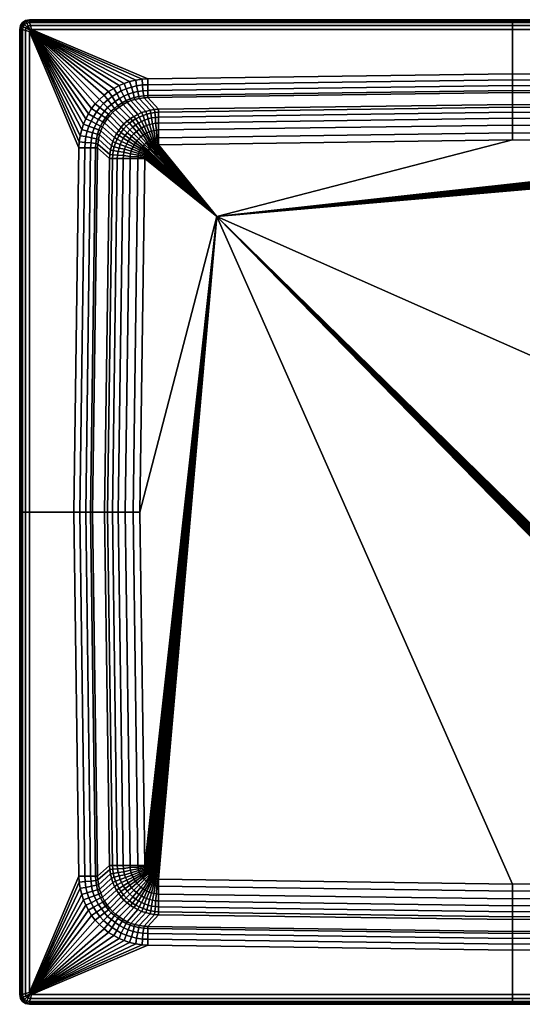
# Model space of a CAD drawing. Extents: x 0 to 1000, y 0 to 1000.
# Tile 1 of 2: x 0 to 510, y 0 to 1000. Entities that reach past the tile are written whole.
import ezdxf

# ---------------------------------------------------------------- set-up
doc = ezdxf.new("R2010")
doc.units = 0
doc.header["$MEASUREMENT"] = 0
doc.layers.get('0').update_dxf_attribs({"linetype": 'CONTINUOUS'})

msp = doc.modelspace()

# ---------------------------------------------------------------- meshes
mesh = msp.add_polyface()
corners = [(3, 990, 208), (0, 990, 211), (0.8343, 993.981, 211), (3.6416, 992.74, 208), (5, 995, 208), (3, 997, 211), (0, 990, 230), (0.8497, 994.006, 230), (3, 997, 230), (1, 990, 234), (1.9645, 993.616, 234), (4, 996, 234), (3, 990, 237), (3.6478, 992.756, 237), (5, 995, 237), (6, 989, 239), (6.3759, 991.317, 239), (7, 993, 239), (10, 988, 240), (10.7179, 989.224, 240), (60.4975, 875.893, 240), (60, 870, 240), (61.4099, 882.185, 240), (62.9306, 888.477, 240), (64.7554, 893.956, 240), (66.9992, 899.167, 240), (69.7229, 904.409, 240), (7.2601, 996.358, 208), (6.0193, 999.166, 211), (10, 1000, 211), (10, 997, 208), (5.994, 999.15, 230), (10, 1000, 230), (6.3843, 998.035, 234), (10, 999, 234), (7.2445, 996.352, 237), (10, 997, 237), (8.6834, 993.624, 239), (11, 994, 239), (12, 990, 240), (5.994, 999.15), (6.0193, 999.166, 205), (10, 1000, 205), (10, 1000), (3, 997), (3, 997, 205), (7.2445, 996.352, 208), (0, 990), (0, 990, 205), (0.8343, 993.981, 205), (0.8497, 994.006), (3.6478, 992.755, 208)]
mesh.append_faces([[corners[k] for k in face] for face in [(0, 1, 2, 3), (4, 3, 2, 5), (1, 6, 7, 2), (5, 2, 7, 8), (6, 9, 10, 7), (8, 7, 10, 11), (9, 12, 13, 10), (11, 10, 13, 14), (12, 15, 16, 13), (14, 13, 16, 17), (15, 18, 19, 16), (17, 16, 19), (20, 19, 18, 21), (22, 19, 20), (23, 19, 22), (24, 19, 23), (25, 19, 24), (26, 19, 25), (27, 28, 29, 30), (4, 5, 28, 27), (28, 31, 32, 29), (5, 8, 31, 28), (31, 33, 34, 32), (8, 11, 33, 31), (33, 35, 36, 34), (11, 14, 35, 33), (35, 37, 38, 36), (14, 17, 37, 35), (37, 19, 39, 38), (17, 19, 37), (40, 41, 42, 43), (44, 45, 41, 40), (41, 46, 30, 42), (45, 4, 46, 41), (47, 48, 49, 50), (50, 49, 45, 44), (48, 0, 51, 49), (49, 51, 4, 45)]])
mesh = msp.add_polyface()
corners = [(500, 945, 240), (130, 940, 240), (130, 934, 239), (500, 939, 239), (130, 928, 236), (500, 933, 236), (124.614, 933.724, 239), (125.02, 927.641, 236), (130, 923, 231), (500, 928, 231), (125.828, 922.715, 231), (130, 921, 225), (500, 926, 225), (126.332, 920.7, 225), (141, 909, 130), (500, 914, 130), (136.778, 908.648, 130), (121.34, 919.98, 225), (132.487, 907.98, 130), (141, 906, 116), (500, 911, 116), (137.168, 905.642, 116), (132.988, 905.03, 116), (128.029, 906.867, 130), (129.032, 904.084, 116), (141, 901, 104), (500, 906, 104), (137.725, 900.688, 104), (133.88, 900.187, 104), (130.42, 899.179, 104), (125.132, 902.748, 116), (126.686, 898.01, 104), (141, 895, 97), (500, 900, 97), (137.831, 894.765, 97), (134.71, 894.375, 97), (131.646, 893.54, 97), (128.804, 892.483, 97), (141, 888, 93), (500, 893, 93), (138.778, 887.79, 93), (136.159, 887.512, 93), (133.652, 886.788, 93), (131.255, 886.064, 93), (126.129, 891.369, 97), (129, 885, 93), (10, 997, 208), (10, 1000, 211), (500, 1000, 211), (500, 997, 208), (10, 1000, 230), (500, 1000, 230), (10, 999, 234), (500, 999, 234), (10, 997, 237), (500, 997, 237), (11, 994, 239), (500, 994, 239), (12, 990, 240), (500, 990, 240), (10, 1000), (10, 1000, 205), (500, 1000, 205), (500, 1000)]
mesh.append_faces([[corners[k] for k in face] for face in [(0, 1, 2, 3), (3, 2, 4, 5), (2, 6, 7, 4), (5, 4, 8, 9), (4, 7, 10, 8), (9, 8, 11, 12), (8, 10, 13, 11), (12, 11, 14, 15), (11, 13, 16, 14), (13, 17, 18, 16), (15, 14, 19, 20), (14, 16, 21, 19), (16, 18, 22, 21), (18, 23, 24, 22), (20, 19, 25, 26), (19, 21, 27, 25), (21, 22, 28, 27), (22, 24, 29, 28), (24, 30, 31, 29), (26, 25, 32, 33), (25, 27, 34, 32), (27, 28, 35, 34), (28, 29, 36, 35), (29, 31, 37, 36), (33, 32, 38, 39), (32, 34, 40, 38), (34, 35, 41, 40), (35, 36, 42, 41), (36, 37, 43, 42), (37, 44, 45, 43), (46, 47, 48, 49), (47, 50, 51, 48), (50, 52, 53, 51), (52, 54, 55, 53), (54, 56, 57, 55), (56, 58, 59, 57), (1, 0, 59, 58), (60, 61, 62, 63), (61, 46, 49, 62)]])
mesh = msp.add_polyface()
corners = [(500, 945, 240), (870, 940, 240), (988, 990, 240), (500, 990, 240), (500, 997, 208), (500, 1000, 211), (990, 1000, 211), (990, 997, 208), (500, 1000, 230), (990, 1000, 230), (500, 999, 234), (990, 999, 234), (500, 997, 237), (990, 997, 237), (500, 994, 239), (989, 994, 239), (873, 859, 90), (200, 800, 90), (878, 500, 90), (872.866, 860.004, 90), (872.64, 861.421, 90), (872.287, 862.837, 90), (871.965, 863.642, 90), (871.451, 864.639, 90), (870.772, 865.606, 90), (870.149, 866.406, 90), (869.325, 867.274, 90), (868.279, 868.364, 90), (500, 939, 239), (870, 934, 239), (500, 933, 236), (870, 928, 236), (500, 928, 231), (870, 923, 231), (500, 926, 225), (870, 921, 225), (500, 914, 130), (859, 909, 130), (500, 911, 116), (859, 906, 116), (500, 906, 104), (859, 901, 104), (500, 900, 97), (859, 895, 97), (500, 893, 93), (859, 888, 93), (500, 885, 91), (859, 880, 91), (500, 878, 90), (859, 873, 90), (860.004, 872.866, 90), (861.421, 872.64, 90), (862.837, 872.287, 90), (863.642, 871.965, 90), (864.639, 871.451, 90), (865.585, 870.832, 90), (866.409, 870.121, 90), (867.299, 869.32, 90)]
mesh.append_faces([[corners[k] for k in face] for face in [(0, 1, 2, 3), (4, 5, 6, 7), (5, 8, 9, 6), (8, 10, 11, 9), (10, 12, 13, 11), (12, 14, 15, 13), (14, 3, 2, 15), (16, 17, 18), (19, 17, 16), (20, 17, 19), (21, 17, 20), (22, 17, 21), (23, 17, 22), (24, 17, 23), (25, 17, 24), (26, 17, 25), (27, 17, 26), (1, 0, 28, 29), (29, 28, 30, 31), (31, 30, 32, 33), (33, 32, 34, 35), (35, 34, 36, 37), (37, 36, 38, 39), (39, 38, 40, 41), (41, 40, 42, 43), (43, 42, 44, 45), (45, 44, 46, 47), (47, 46, 48, 49), (49, 48, 17), (50, 49, 17), (51, 50, 17), (52, 51, 17), (53, 52, 17), (54, 53, 17), (55, 54, 17), (56, 55, 17), (57, 56, 17), (27, 57, 17)]])
mesh = msp.add_polyface()
corners = [(873.217, 873.318, 91), (868.279, 868.364, 90), (869.325, 867.274, 90), (874.799, 871.686, 91), (874.98, 927.641, 236), (870, 928, 236), (870, 923, 231), (874.172, 922.715, 231), (870, 921, 225), (873.668, 920.7, 225), (859, 909, 130), (863.222, 908.648, 130), (878.66, 919.98, 225), (867.513, 907.98, 130), (859, 906, 116), (862.832, 905.642, 116), (867.012, 905.03, 116), (870.968, 904.084, 116), (871.971, 906.867, 130), (859, 901, 104), (862.275, 900.688, 104), (866.12, 900.187, 104), (869.58, 899.179, 104), (873.314, 898.01, 104), (874.868, 902.748, 116), (859, 895, 97), (862.169, 894.765, 97), (865.29, 894.375, 97), (868.354, 893.54, 97), (871.196, 892.483, 97), (859, 888, 93), (861.222, 887.79, 93), (863.841, 887.512, 93), (866.349, 886.788, 93), (868.745, 886.064, 93), (873.871, 891.369, 97), (871, 885, 93), (859, 880, 91), (860.777, 879.875, 91), (862.483, 879.65, 91), (864.253, 879.297, 91), (865.847, 878.822, 91), (867.504, 878.01, 91), (873, 884, 93), (868.745, 877.152, 91), (874.874, 882.669, 93), (870.193, 876.094, 91), (859, 873, 90), (860.004, 872.866, 90), (861.421, 872.64, 90), (862.837, 872.287, 90), (863.642, 871.965, 90), (864.639, 871.451, 90), (865.585, 870.832, 90), (866.409, 870.121, 90), (871.61, 874.793, 91), (867.299, 869.32, 90), (500, 1000), (500, 1000, 205), (990, 1000, 205), (990, 1000), (500, 997, 208), (990, 997, 208)]
mesh.append_faces([[corners[k] for k in face] for face in [(0, 1, 2, 3), (4, 5, 6, 7), (7, 6, 8, 9), (9, 8, 10, 11), (12, 9, 11, 13), (11, 10, 14, 15), (13, 11, 15, 16), (13, 16, 17, 18), (15, 14, 19, 20), (16, 15, 20, 21), (16, 21, 22, 17), (17, 22, 23, 24), (20, 19, 25, 26), (21, 20, 26, 27), (22, 21, 27, 28), (23, 22, 28, 29), (26, 25, 30, 31), (27, 26, 31, 32), (28, 27, 32, 33), (29, 28, 33, 34), (35, 29, 34, 36), (31, 30, 37, 38), (32, 31, 38, 39), (33, 32, 39, 40), (34, 33, 40, 41), (36, 34, 41, 42), (43, 36, 42, 44), (45, 43, 44, 46), (38, 37, 47, 48), (39, 38, 48, 49), (40, 39, 49, 50), (41, 40, 50, 51), (42, 41, 51, 52), (44, 42, 52, 53), (46, 44, 53, 54), (55, 46, 54, 56), (0, 55, 56, 1), (57, 58, 59, 60), (58, 61, 62, 59)]])
mesh = msp.add_polyface()
corners = [(3, 500, 208), (0, 500, 211), (0, 990, 211), (3, 990, 208), (0, 500, 230), (0, 990, 230), (1, 500, 234), (1, 990, 234), (3, 500, 237), (3, 990, 237), (6, 500, 239), (6, 989, 239), (10, 500, 240), (10, 988, 240), (60, 870, 240), (55, 500, 240), (61, 500, 239), (66, 870, 239), (66.276, 875.386, 239), (60.4975, 875.893, 240), (67, 500, 236), (72, 870, 236), (72.3587, 874.98, 236), (72, 500, 231), (77, 870, 231), (77.2852, 874.172, 231), (74, 500, 225), (79, 870, 225), (79.3002, 873.668, 225), (86, 500, 130), (91, 859, 130), (91.3516, 863.222, 130), (92.0196, 867.513, 130), (80.0205, 878.66, 225), (93.133, 871.971, 130), (80.9776, 883.248, 225), (89, 500, 116), (94, 859, 116), (94.3576, 862.832, 116), (94.97, 867.012, 116), (95.9163, 870.968, 116), (97.2523, 874.868, 116), (94.4133, 876.261, 130), (94, 500, 104), (99, 859, 104), (99.312, 862.275, 104), (99.813, 866.12, 104), (100.821, 869.58, 104), (101.99, 873.314, 104), (100, 500, 97), (105, 859, 97), (105.235, 862.169, 97), (105.625, 865.29, 97), (106.46, 868.354, 97), (107.517, 871.196, 97), (108.631, 873.871, 97), (103.381, 876.434, 104), (107, 500, 93), (112, 859, 93), (0, 500), (0, 500, 205), (0, 990, 205), (0, 990)]
mesh.append_faces([[corners[k] for k in face] for face in [(0, 1, 2, 3), (1, 4, 5, 2), (4, 6, 7, 5), (6, 8, 9, 7), (8, 10, 11, 9), (10, 12, 13, 11), (14, 13, 12, 15), (15, 16, 17, 14), (14, 17, 18, 19), (16, 20, 21, 17), (17, 21, 22, 18), (20, 23, 24, 21), (21, 24, 25, 22), (23, 26, 27, 24), (24, 27, 28, 25), (26, 29, 30, 27), (27, 30, 31, 28), (28, 31, 32, 33), (33, 32, 34, 35), (29, 36, 37, 30), (30, 37, 38, 31), (31, 38, 39, 32), (32, 39, 40, 34), (34, 40, 41, 42), (36, 43, 44, 37), (37, 44, 45, 38), (38, 45, 46, 39), (39, 46, 47, 40), (40, 47, 48, 41), (43, 49, 50, 44), (44, 50, 51, 45), (45, 51, 52, 46), (46, 52, 53, 47), (47, 53, 54, 48), (48, 54, 55, 56), (49, 57, 58, 50), (59, 60, 61, 62), (60, 0, 3, 61)]])
mesh = msp.add_polyface()
corners = [(106.044, 935.245, 240), (100.833, 933.001, 240), (103.087, 927.601, 239), (108.029, 929.717, 239), (95.5914, 930.277, 240), (98.5949, 925.149, 239), (90.2518, 926.987, 240), (93.7492, 922.024, 239), (85.5451, 923.383, 240), (89.3328, 918.715, 239), (80.8306, 919.095, 240), (85, 915, 239), (101.423, 919.953, 236), (105.71, 922.392, 236), (97, 917, 236), (93, 914, 236), (89.2534, 910.865, 236), (103.834, 915.652, 231), (108, 918, 231), (99.6927, 912.799, 231), (96.0764, 909.961, 231), (92.8, 907.2, 231), (104.896, 913.989, 225), (108.914, 916.139, 225), (100.812, 911.165, 225), (97.2532, 908.47, 225), (94.2, 905.8, 225), (109, 897, 130), (112.427, 899.575, 130), (73.0133, 909.748, 240), (10.7179, 989.224, 240), (69.7229, 904.409, 240), (76.6165, 914.455, 240), (74.8509, 901.405, 239), (77.9761, 906.251, 239), (81.2851, 910.667, 239), (80.0471, 898.577, 236), (83, 903, 236), (86, 907, 236), (87.2008, 900.307, 231), (90.0394, 903.924, 231), (91.5304, 902.747, 225), (124.107, 939.502, 240), (130, 940, 240), (12, 990, 240), (117.815, 938.59, 240), (111.523, 937.069, 240)]
mesh.append_faces([[corners[k] for k in face] for face in [(0, 1, 2, 3), (1, 4, 5, 2), (4, 6, 7, 5), (6, 8, 9, 7), (8, 10, 11, 9), (2, 5, 12, 13), (5, 7, 14, 12), (7, 9, 15, 14), (9, 11, 16, 15), (13, 12, 17, 18), (12, 14, 19, 17), (14, 15, 20, 19), (15, 16, 21, 20), (18, 17, 22, 23), (17, 19, 24, 22), (19, 20, 25, 24), (20, 21, 26, 25), (24, 25, 27, 28), (29, 30, 31), (32, 30, 29), (10, 30, 32), (31, 33, 34, 29), (29, 34, 35, 32), (32, 35, 11, 10), (33, 36, 37, 34), (34, 37, 38, 35), (35, 38, 16, 11), (37, 39, 40, 38), (38, 40, 21, 16), (40, 41, 26, 21), (42, 43, 44, 30), (45, 42, 30), (46, 45, 30), (0, 46, 30), (1, 0, 30), (4, 1, 30), (6, 4, 30), (8, 6, 30), (10, 8, 30)]])
mesh = msp.add_polyface()
corners = [(130, 940, 240), (124.107, 939.502, 240), (124.614, 933.724, 239), (130, 934, 239), (117.815, 938.59, 240), (118.627, 932.913, 239), (111.523, 937.069, 240), (113.273, 931.53, 239), (106.044, 935.245, 240), (108.029, 929.717, 239), (119.828, 926.997, 236), (125.02, 927.641, 236), (115, 926, 236), (110.096, 924.276, 236), (103.087, 927.601, 239), (105.71, 922.392, 236), (120.836, 922.045, 231), (125.828, 922.715, 231), (116.248, 921.088, 231), (112.012, 919.728, 231), (108, 918, 231), (121.34, 919.98, 225), (126.332, 920.7, 225), (116.752, 919.022, 225), (112.869, 917.813, 225), (108.914, 916.139, 225), (128.029, 906.867, 130), (132.487, 907.98, 130), (123.739, 905.587, 130), (119.727, 903.861, 130), (104.896, 913.989, 225), (115.937, 901.801, 130), (100.812, 911.165, 225), (112.427, 899.575, 130), (125.132, 902.748, 116), (129.032, 904.084, 116), (121.287, 901.078, 116), (117.771, 899.235, 116), (114.595, 897.287, 116), (109, 897, 130), (111.251, 894.837, 116), (105.793, 894.183, 130), (108, 892, 116), (123.566, 896.619, 104), (126.686, 898.01, 104), (120.39, 895.06, 104), (117.548, 893.112, 104), (114.817, 890.829, 104), (111.749, 888.188, 104), (126.129, 891.369, 97), (128.804, 892.483, 97), (123.51, 889.922, 97), (121.17, 888.363, 97), (118.439, 886.415, 97), (127, 884, 93), (129, 885, 93), (105.163, 888.749, 116), (109.171, 885.183, 104)]
mesh.append_faces([[corners[k] for k in face] for face in [(0, 1, 2, 3), (1, 4, 5, 2), (4, 6, 7, 5), (6, 8, 9, 7), (2, 5, 10, 11), (5, 7, 12, 10), (7, 9, 13, 12), (9, 14, 15, 13), (11, 10, 16, 17), (10, 12, 18, 16), (12, 13, 19, 18), (13, 15, 20, 19), (17, 16, 21, 22), (16, 18, 23, 21), (18, 19, 24, 23), (19, 20, 25, 24), (21, 23, 26, 27), (23, 24, 28, 26), (24, 25, 29, 28), (25, 30, 31, 29), (30, 32, 33, 31), (26, 28, 34, 35), (28, 29, 36, 34), (29, 31, 37, 36), (31, 33, 38, 37), (33, 39, 40, 38), (39, 41, 42, 40), (34, 36, 43, 44), (36, 37, 45, 43), (37, 38, 46, 45), (38, 40, 47, 46), (40, 42, 48, 47), (44, 43, 49, 50), (43, 45, 51, 49), (45, 46, 52, 51), (46, 47, 53, 52), (49, 51, 54, 55), (56, 57, 48, 42)]])
mesh = msp.add_polyface()
corners = [(97.2532, 908.47, 225), (94.2, 905.8, 225), (105.793, 894.183, 130), (109, 897, 130), (60.4975, 875.893, 240), (66.276, 875.386, 239), (67.0871, 881.373, 239), (61.4099, 882.185, 240), (68.4698, 886.727, 239), (62.9306, 888.477, 240), (70.2833, 891.971, 239), (64.7554, 893.956, 240), (72.399, 896.913, 239), (66.9992, 899.167, 240), (74.8509, 901.405, 239), (69.7229, 904.409, 240), (72.3587, 874.98, 236), (73.0034, 880.172, 236), (74, 885, 236), (75.7236, 889.904, 236), (77.6084, 894.29, 236), (80.0471, 898.577, 236), (77.2852, 874.172, 231), (77.9551, 879.164, 231), (78.9122, 883.752, 231), (80.2723, 887.988, 231), (82, 892, 231), (84.348, 896.166, 231), (87.2008, 900.307, 231), (83, 903, 236), (79.3002, 873.668, 225), (80.0205, 878.66, 225), (80.9776, 883.248, 225), (82.1865, 887.131, 225), (83.8606, 891.086, 225), (86.011, 895.104, 225), (88.8352, 899.188, 225), (91.5304, 902.747, 225), (90.0394, 903.924, 231), (93.133, 871.971, 130), (94.4133, 876.261, 130), (96.139, 880.273, 130), (98.1987, 884.063, 130), (100.425, 887.573, 130), (103, 891, 130), (97.2523, 874.868, 116), (98.9223, 878.713, 116), (100.765, 882.229, 116), (102.713, 885.406, 116), (105.163, 888.749, 116), (108, 892, 116), (101.99, 873.314, 104), (103.381, 876.434, 104), (104.94, 879.61, 104), (106.888, 882.452, 104), (109.171, 885.183, 104)]
mesh.append_faces([[corners[k] for k in face] for face in [(0, 1, 2, 3), (4, 5, 6, 7), (7, 6, 8, 9), (9, 8, 10, 11), (11, 10, 12, 13), (13, 12, 14, 15), (5, 16, 17, 6), (6, 17, 18, 8), (8, 18, 19, 10), (10, 19, 20, 12), (12, 20, 21, 14), (16, 22, 23, 17), (17, 23, 24, 18), (18, 24, 25, 19), (19, 25, 26, 20), (20, 26, 27, 21), (21, 27, 28, 29), (22, 30, 31, 23), (23, 31, 32, 24), (24, 32, 33, 25), (25, 33, 34, 26), (26, 34, 35, 27), (27, 35, 36, 28), (28, 36, 37, 38), (32, 39, 40, 33), (33, 40, 41, 34), (34, 41, 42, 35), (35, 42, 43, 36), (36, 43, 44, 37), (37, 44, 2, 1), (40, 45, 46, 41), (41, 46, 47, 42), (42, 47, 48, 43), (43, 48, 49, 44), (44, 49, 50, 2), (45, 51, 52, 46), (46, 52, 53, 47), (47, 53, 54, 48), (48, 54, 55, 49)]])
mesh = msp.add_polyface()
corners = [(114.817, 890.829, 104), (111.749, 888.188, 104), (115.795, 884.1, 97), (118.439, 886.415, 97), (123.51, 889.922, 97), (121.17, 888.363, 97), (125.126, 882.669, 93), (127, 884, 93), (123, 881, 93), (120.796, 879.15, 93), (128.39, 874.793, 91), (129.807, 876.094, 91), (126.783, 873.318, 91), (103.381, 876.434, 104), (108.631, 873.871, 97), (110.078, 876.49, 97), (104.94, 879.61, 104), (111.637, 878.83, 97), (106.888, 882.452, 104), (113.585, 881.561, 97), (109.171, 885.183, 104), (105, 859, 97), (112, 859, 93), (112.21, 861.222, 93), (105.235, 862.169, 97), (112.488, 863.841, 93), (105.625, 865.29, 97), (113.212, 866.349, 93), (106.46, 868.354, 97), (113.936, 868.745, 93), (107.517, 871.196, 97), (115, 871, 93), (116, 873, 93), (117.331, 874.874, 93), (119, 877, 93), (107, 500, 93), (115, 500, 91), (120, 859, 91), (120.125, 860.777, 91), (120.35, 862.483, 91), (120.703, 864.253, 91), (121.178, 865.847, 91), (121.99, 867.504, 91), (122.848, 868.745, 91), (123.906, 870.193, 91), (125.201, 871.686, 91), (122, 500, 90), (127, 859, 90), (127.134, 860.004, 90), (127.36, 861.421, 90), (127.713, 862.837, 90), (128.035, 863.642, 90), (128.549, 864.639, 90), (129.228, 865.606, 90), (129.851, 866.406, 90), (130.675, 867.274, 90)]
mesh.append_faces([[corners[k] for k in face] for face in [(0, 1, 2, 3), (4, 5, 6, 7), (5, 3, 8, 6), (3, 2, 9, 8), (6, 8, 10, 11), (8, 9, 12, 10), (13, 14, 15, 16), (16, 15, 17, 18), (18, 17, 19, 20), (20, 19, 2, 1), (21, 22, 23, 24), (24, 23, 25, 26), (26, 25, 27, 28), (28, 27, 29, 30), (30, 29, 31, 14), (14, 31, 32, 15), (15, 32, 33, 17), (17, 33, 34, 19), (19, 34, 9, 2), (35, 36, 37, 22), (22, 37, 38, 23), (23, 38, 39, 25), (25, 39, 40, 27), (27, 40, 41, 29), (29, 41, 42, 31), (31, 42, 43, 32), (32, 43, 44, 33), (33, 44, 45, 34), (34, 45, 12, 9), (36, 46, 47, 37), (37, 47, 48, 38), (38, 48, 49, 39), (40, 39, 49, 50), (41, 40, 50, 51), (42, 41, 51, 52), (43, 42, 52, 53), (44, 43, 53, 54), (45, 44, 54, 55)]])
mesh = msp.add_polyface()
corners = [(141, 888, 93), (141, 880, 91), (500, 885, 91), (500, 893, 93), (138.778, 887.79, 93), (139.223, 879.875, 91), (136.159, 887.512, 93), (137.517, 879.65, 91), (133.652, 886.788, 93), (135.747, 879.297, 91), (131.255, 886.064, 93), (134.153, 878.822, 91), (129, 885, 93), (132.496, 878.01, 91), (127, 884, 93), (131.255, 877.152, 91), (125.126, 882.669, 93), (129.807, 876.094, 91), (141, 873, 90), (500, 878, 90), (139.996, 872.866, 90), (138.579, 872.64, 90), (137.163, 872.287, 90), (136.358, 871.965, 90), (135.361, 871.451, 90), (134.415, 870.832, 90), (133.591, 870.121, 90), (128.39, 874.793, 91), (132.701, 869.32, 90), (126.783, 873.318, 91), (131.721, 868.364, 90), (200, 800, 90), (125.201, 871.686, 91), (130.675, 867.274, 90), (122, 500, 90), (127, 859, 90), (127.134, 860.004, 90), (127.36, 861.421, 90), (127.713, 862.837, 90), (128.035, 863.642, 90), (128.549, 864.639, 90), (129.228, 865.606, 90), (129.851, 866.406, 90)]
mesh.append_faces([[corners[k] for k in face] for face in [(0, 1, 2, 3), (0, 4, 5, 1), (4, 6, 7, 5), (6, 8, 9, 7), (8, 10, 11, 9), (10, 12, 13, 11), (12, 14, 15, 13), (14, 16, 17, 15), (1, 18, 19, 2), (5, 20, 18, 1), (7, 21, 20, 5), (9, 22, 21, 7), (11, 23, 22, 9), (13, 24, 23, 11), (15, 25, 24, 13), (17, 26, 25, 15), (27, 28, 26, 17), (29, 30, 28, 27), (18, 31, 19), (20, 31, 18), (21, 31, 20), (22, 31, 21), (23, 31, 22), (24, 31, 23), (25, 31, 24), (26, 31, 25), (28, 31, 26), (30, 31, 28), (29, 32, 33, 30), (34, 31, 35), (36, 35, 31), (37, 36, 31), (38, 37, 31), (39, 38, 31), (40, 39, 31), (41, 40, 31), (42, 41, 31), (33, 42, 31), (30, 33, 31)]])
mesh = msp.add_polyface()
corners = [(55, 500, 240), (10, 500, 240), (10, 12, 240), (60, 130, 240), (0, 10, 211), (0, 10, 230), (0, 500, 230), (0, 500, 211), (1, 10, 234), (1, 500, 234), (3, 10, 237), (3, 500, 237), (6, 11, 239), (6, 500, 239), (66, 130, 239), (61, 500, 239), (72, 130, 236), (67, 500, 236), (77, 130, 231), (72, 500, 231), (79, 130, 225), (74, 500, 225), (91, 141, 130), (86, 500, 130), (94, 141, 116), (89, 500, 116), (99, 141, 104), (94, 500, 104), (105, 141, 97), (100, 500, 97), (112, 141, 93), (107, 500, 93), (120, 141, 91), (115, 500, 91), (127, 141, 90), (122, 500, 90), (200, 800, 90), (127.134, 139.996, 90), (127.36, 138.579, 90), (127.713, 137.163, 90), (128.035, 136.358, 90), (128.549, 135.361, 90), (129.228, 134.394, 90), (129.851, 133.594, 90), (130.675, 132.726, 90), (131.721, 131.636, 90), (141, 127, 90), (500, 122, 90), (139.996, 127.134, 90), (138.579, 127.36, 90), (137.163, 127.713, 90), (136.358, 128.035, 90), (135.361, 128.549, 90), (134.415, 129.168, 90), (133.591, 129.879, 90), (132.701, 130.68, 90), (0, 10), (0, 10, 205), (0, 500, 205), (0, 500), (3, 10, 208), (3, 500, 208)]
mesh.append_faces([[corners[k] for k in face] for face in [(0, 1, 2, 3), (4, 5, 6, 7), (5, 8, 9, 6), (8, 10, 11, 9), (10, 12, 13, 11), (12, 2, 1, 13), (3, 14, 15, 0), (14, 16, 17, 15), (16, 18, 19, 17), (18, 20, 21, 19), (20, 22, 23, 21), (22, 24, 25, 23), (24, 26, 27, 25), (26, 28, 29, 27), (28, 30, 31, 29), (30, 32, 33, 31), (32, 34, 35, 33), (34, 36, 35), (37, 36, 34), (38, 36, 37), (39, 36, 38), (40, 36, 39), (41, 36, 40), (42, 36, 41), (43, 36, 42), (44, 36, 43), (45, 36, 44), (46, 47, 36), (48, 46, 36), (49, 48, 36), (50, 49, 36), (51, 50, 36), (52, 51, 36), (53, 52, 36), (54, 53, 36), (55, 54, 36), (45, 55, 36), (56, 57, 58, 59), (57, 60, 61, 58)]])
mesh = msp.add_polyface()
corners = [(859, 112, 93), (859, 120, 91), (500, 115, 91), (500, 107, 93), (861.222, 112.21, 93), (860.777, 120.125, 91), (863.841, 112.488, 93), (862.483, 120.35, 91), (866.349, 113.212, 93), (864.253, 120.703, 91), (868.745, 113.936, 93), (865.847, 121.178, 91), (871, 115, 93), (867.504, 121.99, 91), (873, 116, 93), (868.745, 122.848, 91), (859, 127, 90), (500, 122, 90), (860.004, 127.134, 90), (861.421, 127.36, 90), (862.837, 127.713, 90), (863.642, 128.035, 90), (864.639, 128.549, 90), (865.585, 129.168, 90), (870.193, 123.906, 91), (866.409, 129.879, 90), (871.61, 125.207, 91), (867.299, 130.68, 90), (873.217, 126.682, 91), (868.279, 131.636, 90), (200, 800, 90), (874.799, 128.314, 91), (869.325, 132.726, 90), (873, 141, 90), (878, 500, 90), (872.866, 139.996, 90), (872.64, 138.579, 90), (872.287, 137.163, 90), (871.965, 136.358, 90), (871.451, 135.361, 90), (870.772, 134.394, 90), (870.149, 133.594, 90)]
mesh.append_faces([[corners[k] for k in face] for face in [(0, 1, 2, 3), (4, 5, 1, 0), (6, 7, 5, 4), (8, 9, 7, 6), (10, 11, 9, 8), (12, 13, 11, 10), (14, 15, 13, 12), (1, 16, 17, 2), (5, 18, 16, 1), (7, 19, 18, 5), (9, 20, 19, 7), (11, 21, 20, 9), (13, 22, 21, 11), (15, 23, 22, 13), (24, 25, 23, 15), (26, 27, 25, 24), (28, 29, 27, 26), (16, 30, 17), (18, 30, 16), (19, 30, 18), (20, 30, 19), (21, 30, 20), (22, 30, 21), (23, 30, 22), (25, 30, 23), (27, 30, 25), (29, 30, 27), (28, 31, 32, 29), (33, 34, 30), (35, 33, 30), (36, 35, 30), (37, 36, 30), (38, 37, 30), (39, 38, 30), (40, 39, 30), (41, 40, 30), (32, 41, 30), (29, 32, 30)]])
mesh = msp.add_polyface()
corners = [(3, 10, 208), (0, 10, 211), (0, 500, 211), (3, 500, 208), (72.3587, 125.02, 236), (77.2852, 125.828, 231), (77, 130, 231), (72, 130, 236), (79.3002, 126.332, 225), (79, 130, 225), (91.3516, 136.778, 130), (91, 141, 130), (80.0205, 121.34, 225), (92.0196, 132.487, 130), (94.3576, 137.168, 116), (94, 141, 116), (94.97, 132.988, 116), (93.133, 128.029, 130), (95.9163, 129.032, 116), (99.312, 137.725, 104), (99, 141, 104), (99.813, 133.88, 104), (100.821, 130.42, 104), (97.2523, 125.132, 116), (101.99, 126.686, 104), (105.235, 137.831, 97), (105, 141, 97), (105.625, 134.71, 97), (106.46, 131.646, 97), (107.517, 128.804, 97), (112.21, 138.778, 93), (112, 141, 93), (112.488, 136.159, 93), (113.212, 133.652, 93), (113.936, 131.255, 93), (108.631, 126.129, 97), (115, 129, 93), (120.125, 139.223, 91), (120, 141, 91), (120.35, 137.517, 91), (120.703, 135.747, 91), (121.178, 134.153, 91), (121.99, 132.496, 91), (116, 127, 93), (122.848, 131.255, 91), (117.331, 125.126, 93), (123.906, 129.807, 91), (127.134, 139.996, 90), (127, 141, 90), (127.36, 138.579, 90), (127.713, 137.163, 90), (128.035, 136.358, 90), (128.549, 135.361, 90), (129.228, 134.394, 90), (129.851, 133.594, 90), (125.201, 128.314, 91), (130.675, 132.726, 90), (126.783, 126.682, 91), (131.721, 131.636, 90), (128.39, 125.207, 91), (132.701, 130.68, 90)]
mesh.append_faces([[corners[k] for k in face] for face in [(0, 1, 2, 3), (4, 5, 6, 7), (5, 8, 9, 6), (8, 10, 11, 9), (12, 13, 10, 8), (10, 14, 15, 11), (13, 16, 14, 10), (13, 17, 18, 16), (14, 19, 20, 15), (16, 21, 19, 14), (16, 18, 22, 21), (18, 23, 24, 22), (19, 25, 26, 20), (21, 27, 25, 19), (21, 22, 28, 27), (22, 24, 29, 28), (25, 30, 31, 26), (27, 32, 30, 25), (27, 28, 33, 32), (28, 29, 34, 33), (29, 35, 36, 34), (30, 37, 38, 31), (32, 39, 37, 30), (32, 33, 40, 39), (33, 34, 41, 40), (34, 36, 42, 41), (36, 43, 44, 42), (43, 45, 46, 44), (37, 47, 48, 38), (39, 49, 47, 37), (39, 40, 50, 49), (40, 41, 51, 50), (41, 42, 52, 51), (42, 44, 53, 52), (44, 46, 54, 53), (46, 55, 56, 54), (55, 57, 58, 56), (59, 60, 58, 57)]])
mesh = msp.add_polyface()
corners = [(60, 130, 240), (10, 12, 240), (10.7179, 10.7758, 240), (60.4975, 124.107, 240), (61.4099, 117.815, 240), (62.9306, 111.523, 240), (64.7554, 106.044, 240), (66.9992, 100.833, 240), (69.7229, 95.5914, 240), (73.0133, 90.2518, 240), (76.6165, 85.5451, 240), (80.8306, 80.9053, 240), (72.399, 103.087, 239), (70.2833, 108.029, 239), (74.8509, 98.5949, 239), (77.9761, 93.7492, 239), (81.2851, 89.3328, 239), (85, 85, 239), (80.0471, 101.423, 236), (77.6084, 105.71, 236), (83, 97, 236), (86, 93, 236), (89.2534, 89.1348, 236), (84.348, 103.834, 231), (82, 108, 231), (87.2008, 99.6927, 231), (90.0394, 96.0764, 231), (92.8, 92.8, 231), (86.011, 104.896, 225), (83.8606, 108.914, 225), (88.8352, 100.812, 225), (91.5304, 97.2532, 225), (94.2, 94.2, 225), (103, 109, 130), (100.425, 112.427, 130), (95.5914, 69.7229, 240), (98.5949, 74.8509, 239), (93.7492, 77.9761, 239), (90.2518, 73.0133, 240), (89.3328, 81.2851, 239), (85.5451, 76.6165, 240), (101.423, 80.0471, 236), (97, 83, 236), (93, 86, 236), (99.6927, 87.2008, 231), (96.0764, 90.0394, 231), (97.2532, 91.5304, 225)]
mesh.append_faces([[corners[k] for k in face] for face in [(0, 1, 2, 3), (3, 2, 4), (5, 4, 2), (6, 5, 2), (7, 6, 2), (8, 7, 2), (9, 8, 2), (10, 9, 2), (11, 10, 2), (6, 7, 12, 13), (7, 8, 14, 12), (8, 9, 15, 14), (9, 10, 16, 15), (10, 11, 17, 16), (12, 14, 18, 19), (14, 15, 20, 18), (15, 16, 21, 20), (16, 17, 22, 21), (19, 18, 23, 24), (18, 20, 25, 23), (20, 21, 26, 25), (21, 22, 27, 26), (24, 23, 28, 29), (23, 25, 30, 28), (25, 26, 31, 30), (26, 27, 32, 31), (30, 31, 33, 34), (35, 36, 37, 38), (38, 37, 39, 40), (40, 39, 17, 11), (36, 41, 42, 37), (37, 42, 43, 39), (39, 43, 22, 17), (42, 44, 45, 43), (43, 45, 27, 22), (45, 46, 32, 27), (38, 2, 35), (40, 2, 38), (11, 2, 40)]])
mesh = msp.add_polyface()
corners = [(60.4975, 124.107, 240), (66.276, 124.614, 239), (66, 130, 239), (60, 130, 240), (61.4099, 117.815, 240), (67.0871, 118.627, 239), (62.9306, 111.523, 240), (68.4698, 113.273, 239), (64.7554, 106.044, 240), (70.2833, 108.029, 239), (72.3587, 125.02, 236), (72, 130, 236), (73.0034, 119.828, 236), (74, 115, 236), (75.7236, 110.096, 236), (72.399, 103.087, 239), (77.6084, 105.71, 236), (77.9551, 120.836, 231), (77.2852, 125.828, 231), (78.9122, 116.248, 231), (80.2723, 112.012, 231), (82, 108, 231), (80.0205, 121.34, 225), (79.3002, 126.332, 225), (80.9776, 116.752, 225), (82.1865, 112.869, 225), (83.8606, 108.914, 225), (93.133, 128.029, 130), (92.0196, 132.487, 130), (94.4133, 123.739, 130), (96.139, 119.727, 130), (86.011, 104.896, 225), (98.1987, 115.937, 130), (88.8352, 100.812, 225), (100.425, 112.427, 130), (97.2523, 125.132, 116), (95.9163, 129.032, 116), (98.9223, 121.287, 116), (100.765, 117.771, 116), (102.713, 114.595, 116), (103, 109, 130), (105.163, 111.251, 116), (105.793, 105.817, 130), (108, 108, 116), (103.381, 123.566, 104), (101.99, 126.686, 104), (104.94, 120.39, 104), (106.888, 117.548, 104), (109.171, 114.817, 104), (111.749, 111.812, 104), (108.631, 126.129, 97), (107.517, 128.804, 97), (110.078, 123.51, 97), (111.637, 121.17, 97), (113.585, 118.439, 97), (111.251, 105.163, 116), (114.817, 109.171, 104)]
mesh.append_faces([[corners[k] for k in face] for face in [(0, 1, 2, 3), (4, 5, 1, 0), (4, 6, 7, 5), (6, 8, 9, 7), (1, 10, 11, 2), (5, 12, 10, 1), (5, 7, 13, 12), (7, 9, 14, 13), (9, 15, 16, 14), (12, 17, 18, 10), (12, 13, 19, 17), (13, 14, 20, 19), (14, 16, 21, 20), (17, 22, 23, 18), (17, 19, 24, 22), (19, 20, 25, 24), (20, 21, 26, 25), (22, 24, 27, 28), (24, 25, 29, 27), (25, 26, 30, 29), (26, 31, 32, 30), (31, 33, 34, 32), (27, 29, 35, 36), (29, 30, 37, 35), (30, 32, 38, 37), (32, 34, 39, 38), (34, 40, 41, 39), (40, 42, 43, 41), (35, 37, 44, 45), (37, 38, 46, 44), (38, 39, 47, 46), (39, 41, 48, 47), (41, 43, 49, 48), (45, 44, 50, 51), (44, 46, 52, 50), (46, 47, 53, 52), (47, 48, 54, 53), (55, 56, 49, 43)]])
mesh = msp.add_polyface()
corners = [(109.171, 114.817, 104), (111.749, 111.812, 104), (115.795, 115.9, 97), (113.585, 118.439, 97), (108.631, 126.129, 97), (110.078, 123.51, 97), (116, 127, 93), (115, 129, 93), (111.637, 121.17, 97), (117.331, 125.126, 93), (119, 123, 93), (120.796, 120.85, 93), (125.201, 128.314, 91), (123.906, 129.807, 91), (126.783, 126.682, 91), (123.566, 103.381, 104), (126.129, 108.631, 97), (123.51, 110.078, 97), (120.39, 104.94, 104), (121.17, 111.637, 97), (117.548, 106.888, 104), (118.439, 113.585, 97), (114.817, 109.171, 104), (141, 105, 97), (141, 112, 93), (138.778, 112.21, 93), (137.831, 105.235, 97), (136.159, 112.488, 93), (134.71, 105.625, 97), (133.652, 113.212, 93), (131.646, 106.46, 97), (131.255, 113.936, 93), (128.804, 107.517, 97), (129, 115, 93), (127, 116, 93), (125.126, 117.331, 93), (123, 119, 93), (500, 107, 93), (500, 115, 91), (141, 120, 91), (139.223, 120.125, 91), (137.517, 120.35, 91), (135.747, 120.703, 91), (134.153, 121.178, 91), (132.496, 121.99, 91), (131.255, 122.848, 91), (129.807, 123.906, 91), (128.39, 125.207, 91), (500, 122, 90), (141, 127, 90), (139.996, 127.134, 90), (138.579, 127.36, 90), (137.163, 127.713, 90), (136.358, 128.035, 90), (135.361, 128.549, 90), (134.415, 129.168, 90), (133.591, 129.879, 90), (132.701, 130.68, 90)]
mesh.append_faces([[corners[k] for k in face] for face in [(0, 1, 2, 3), (4, 5, 6, 7), (5, 8, 9, 6), (8, 3, 10, 9), (3, 2, 11, 10), (9, 10, 12, 13), (10, 11, 14, 12), (15, 16, 17, 18), (18, 17, 19, 20), (20, 19, 21, 22), (22, 21, 2, 1), (23, 24, 25, 26), (26, 25, 27, 28), (28, 27, 29, 30), (30, 29, 31, 32), (32, 31, 33, 16), (16, 33, 34, 17), (17, 34, 35, 19), (19, 35, 36, 21), (21, 36, 11, 2), (37, 38, 39, 24), (24, 39, 40, 25), (25, 40, 41, 27), (27, 41, 42, 29), (29, 42, 43, 31), (31, 43, 44, 33), (33, 44, 45, 34), (34, 45, 46, 35), (35, 46, 47, 36), (36, 47, 14, 11), (39, 38, 48, 49), (40, 39, 49, 50), (40, 50, 51, 41), (41, 51, 52, 42), (42, 52, 53, 43), (43, 53, 54, 44), (44, 54, 55, 45), (45, 55, 56, 46), (46, 56, 57, 47)]])
mesh = msp.add_polyface()
corners = [(500, 55, 240), (500, 61, 239), (130, 66, 239), (130, 60, 240), (124.614, 66.276, 239), (124.107, 60.4975, 240), (500, 67, 236), (130, 72, 236), (125.02, 72.3587, 236), (500, 72, 231), (130, 77, 231), (125.828, 77.2852, 231), (500, 74, 225), (130, 79, 225), (126.332, 79.3002, 225), (500, 86, 130), (141, 91, 130), (136.778, 91.3516, 130), (132.487, 92.0196, 130), (121.34, 80.0205, 225), (128.029, 93.133, 130), (116.752, 80.9776, 225), (500, 89, 116), (141, 94, 116), (137.168, 94.3576, 116), (132.988, 94.97, 116), (129.032, 95.9163, 116), (125.132, 97.2523, 116), (123.739, 94.4133, 130), (500, 94, 104), (141, 99, 104), (137.725, 99.312, 104), (133.88, 99.813, 104), (130.42, 100.821, 104), (126.686, 101.99, 104), (123.566, 103.381, 104), (121.287, 98.9223, 116), (500, 100, 97), (141, 105, 97), (137.831, 105.235, 97), (134.71, 105.625, 97), (131.646, 106.46, 97), (128.804, 107.517, 97), (126.129, 108.631, 97), (500, 107, 93), (141, 112, 93), (10, 3, 208), (500, 3, 208), (500, 0, 211), (10, 0, 211), (500, 0, 230), (10, 0, 230), (500, 1, 234), (10, 1, 234), (500, 3, 237), (10, 3, 237), (500, 6, 239), (11, 6, 239), (500, 10, 240), (12, 10, 240), (10, 0), (500, 0), (500, 0, 205), (10, 0, 205)]
mesh.append_faces([[corners[k] for k in face] for face in [(0, 1, 2, 3), (3, 2, 4, 5), (1, 6, 7, 2), (2, 7, 8, 4), (6, 9, 10, 7), (7, 10, 11, 8), (9, 12, 13, 10), (10, 13, 14, 11), (12, 15, 16, 13), (13, 16, 17, 14), (14, 17, 18, 19), (19, 18, 20, 21), (15, 22, 23, 16), (16, 23, 24, 17), (17, 24, 25, 18), (18, 25, 26, 20), (20, 26, 27, 28), (22, 29, 30, 23), (23, 30, 31, 24), (24, 31, 32, 25), (25, 32, 33, 26), (26, 33, 34, 27), (27, 34, 35, 36), (29, 37, 38, 30), (30, 38, 39, 31), (31, 39, 40, 32), (32, 40, 41, 33), (33, 41, 42, 34), (34, 42, 43, 35), (37, 44, 45, 38), (46, 47, 48, 49), (49, 48, 50, 51), (51, 50, 52, 53), (53, 52, 54, 55), (55, 54, 56, 57), (57, 56, 58, 59), (3, 59, 58, 0), (60, 61, 62, 63), (63, 62, 47, 46)]])
mesh = msp.add_polyface()
corners = [(870, 60, 240), (870, 66, 239), (500, 61, 239), (500, 55, 240), (870, 72, 236), (500, 67, 236), (870, 77, 231), (500, 72, 231), (874.98, 72.3587, 236), (874.172, 77.2852, 231), (870, 79, 225), (500, 74, 225), (873.668, 79.3002, 225), (859, 91, 130), (500, 86, 130), (863.222, 91.3516, 130), (878.66, 80.0205, 225), (867.513, 92.0196, 130), (859, 94, 116), (500, 89, 116), (862.832, 94.3576, 116), (867.012, 94.97, 116), (871.971, 93.133, 130), (870.968, 95.9163, 116), (859, 99, 104), (500, 94, 104), (862.275, 99.312, 104), (866.12, 99.813, 104), (869.58, 100.821, 104), (874.868, 97.2523, 116), (873.314, 101.99, 104), (859, 105, 97), (500, 100, 97), (862.169, 105.235, 97), (865.29, 105.625, 97), (868.354, 106.46, 97), (871.196, 107.517, 97), (859, 112, 93), (500, 107, 93), (861.222, 112.21, 93), (863.841, 112.488, 93), (866.349, 113.212, 93), (868.745, 113.936, 93), (873.871, 108.631, 97), (871, 115, 93), (500, 3, 208), (990, 3, 208), (990, 0, 211), (500, 0, 211), (990, 0, 230), (500, 0, 230), (990, 1, 234), (500, 1, 234), (990, 3, 237), (500, 3, 237), (989, 6, 239), (500, 6, 239), (988, 10, 240), (500, 10, 240), (500, 0), (990, 0), (990, 0, 205), (500, 0, 205)]
mesh.append_faces([[corners[k] for k in face] for face in [(0, 1, 2, 3), (1, 4, 5, 2), (4, 6, 7, 5), (8, 9, 6, 4), (6, 10, 11, 7), (9, 12, 10, 6), (10, 13, 14, 11), (12, 15, 13, 10), (16, 17, 15, 12), (13, 18, 19, 14), (15, 20, 18, 13), (17, 21, 20, 15), (17, 22, 23, 21), (18, 24, 25, 19), (20, 26, 24, 18), (21, 27, 26, 20), (21, 23, 28, 27), (23, 29, 30, 28), (24, 31, 32, 25), (26, 33, 31, 24), (27, 34, 33, 26), (27, 28, 35, 34), (28, 30, 36, 35), (31, 37, 38, 32), (33, 39, 37, 31), (34, 40, 39, 33), (35, 41, 40, 34), (36, 42, 41, 35), (43, 44, 42, 36), (45, 46, 47, 48), (48, 47, 49, 50), (50, 49, 51, 52), (52, 51, 53, 54), (54, 53, 55, 56), (56, 55, 57, 58), (3, 58, 57, 0), (59, 60, 61, 62), (62, 61, 46, 45)]])
mesh = msp.add_polyface()
corners = [(91.5304, 97.2532, 225), (94.2, 94.2, 225), (105.793, 105.817, 130), (103, 109, 130), (124.107, 60.4975, 240), (124.614, 66.276, 239), (118.627, 67.0871, 239), (117.815, 61.4099, 240), (113.273, 68.4698, 239), (111.523, 62.9306, 240), (108.029, 70.2833, 239), (106.044, 64.7554, 240), (103.087, 72.399, 239), (100.833, 66.9992, 240), (98.5949, 74.8509, 239), (95.5914, 69.7229, 240), (125.02, 72.3587, 236), (119.828, 73.0034, 236), (115, 74, 236), (110.096, 75.7236, 236), (105.71, 77.6084, 236), (101.423, 80.0471, 236), (125.828, 77.2852, 231), (120.836, 77.9551, 231), (116.248, 78.9122, 231), (112.012, 80.2723, 231), (108, 82, 231), (103.834, 84.348, 231), (99.6927, 87.2008, 231), (97, 83, 236), (126.332, 79.3002, 225), (121.34, 80.0205, 225), (116.752, 80.9776, 225), (112.869, 82.1865, 225), (108.914, 83.8606, 225), (104.896, 86.011, 225), (100.812, 88.8352, 225), (97.2532, 91.5304, 225), (96.0764, 90.0394, 231), (128.029, 93.133, 130), (123.739, 94.4133, 130), (119.727, 96.139, 130), (115.937, 98.1987, 130), (112.427, 100.425, 130), (109, 103, 130), (125.132, 97.2523, 116), (121.287, 98.9223, 116), (117.771, 100.765, 116), (114.595, 102.713, 116), (111.251, 105.163, 116), (108, 108, 116), (123.566, 103.381, 104), (120.39, 104.94, 104), (117.548, 106.888, 104), (114.817, 109.171, 104)]
mesh.append_faces([[corners[k] for k in face] for face in [(0, 1, 2, 3), (4, 5, 6, 7), (7, 6, 8, 9), (9, 8, 10, 11), (11, 10, 12, 13), (13, 12, 14, 15), (5, 16, 17, 6), (6, 17, 18, 8), (8, 18, 19, 10), (10, 19, 20, 12), (12, 20, 21, 14), (16, 22, 23, 17), (17, 23, 24, 18), (18, 24, 25, 19), (19, 25, 26, 20), (20, 26, 27, 21), (21, 27, 28, 29), (22, 30, 31, 23), (23, 31, 32, 24), (24, 32, 33, 25), (25, 33, 34, 26), (26, 34, 35, 27), (27, 35, 36, 28), (28, 36, 37, 38), (32, 39, 40, 33), (33, 40, 41, 34), (34, 41, 42, 35), (35, 42, 43, 36), (36, 43, 44, 37), (37, 44, 2, 1), (40, 45, 46, 41), (41, 46, 47, 42), (42, 47, 48, 43), (43, 48, 49, 44), (44, 49, 50, 2), (46, 51, 52, 47), (47, 52, 53, 48), (48, 53, 54, 49)]])
mesh = msp.add_polyface()
corners = [(3.6416, 7.2601, 208), (0.8343, 6.0193, 211), (0, 10, 211), (3, 10, 208), (5, 5, 208), (3, 3, 211), (0.8497, 5.994, 230), (0, 10, 230), (3, 3, 230), (1.9645, 6.3843, 234), (1, 10, 234), (4, 4, 234), (3.6478, 7.2445, 237), (3, 10, 237), (5, 5, 237), (6.3759, 8.6834, 239), (6, 11, 239), (7, 7, 239), (10.7179, 10.7758, 240), (10, 12, 240), (7.2601, 3.6416, 208), (10, 3, 208), (10, 0, 211), (6.0193, 0.8343, 211), (10, 0, 230), (5.994, 0.8497, 230), (10, 1, 234), (6.3843, 1.9645, 234), (10, 3, 237), (7.2445, 3.6478, 237), (11, 6, 239), (8.6834, 6.3759, 239), (12, 10, 240), (124.107, 60.4975, 240), (130, 60, 240), (117.815, 61.4099, 240), (111.523, 62.9306, 240), (106.044, 64.7554, 240), (100.833, 66.9992, 240), (95.5914, 69.7229, 240), (0.8497, 5.994), (0.8343, 6.0193, 205), (0, 10, 205), (0, 10), (3, 3), (3, 3, 205), (3.6478, 7.2445, 208), (10, 0), (10, 0, 205), (6.0193, 0.8343, 205), (5.994, 0.8497), (7.2445, 3.6478, 208)]
mesh.append_faces([[corners[k] for k in face] for face in [(0, 1, 2, 3), (4, 5, 1, 0), (1, 6, 7, 2), (5, 8, 6, 1), (6, 9, 10, 7), (8, 11, 9, 6), (9, 12, 13, 10), (11, 14, 12, 9), (12, 15, 16, 13), (14, 17, 15, 12), (15, 18, 19, 16), (17, 18, 15), (20, 21, 22, 23), (4, 20, 23, 5), (23, 22, 24, 25), (5, 23, 25, 8), (25, 24, 26, 27), (8, 25, 27, 11), (27, 26, 28, 29), (11, 27, 29, 14), (29, 28, 30, 31), (14, 29, 31, 17), (31, 30, 32, 18), (17, 31, 18), (33, 18, 32, 34), (35, 18, 33), (36, 18, 35), (37, 18, 36), (38, 18, 37), (39, 18, 38), (40, 41, 42, 43), (44, 45, 41, 40), (41, 46, 3, 42), (45, 4, 46, 41), (47, 48, 49, 50), (50, 49, 45, 44), (48, 21, 51, 49), (49, 51, 4, 45)]])

doc.saveas('drawing.dxf')
